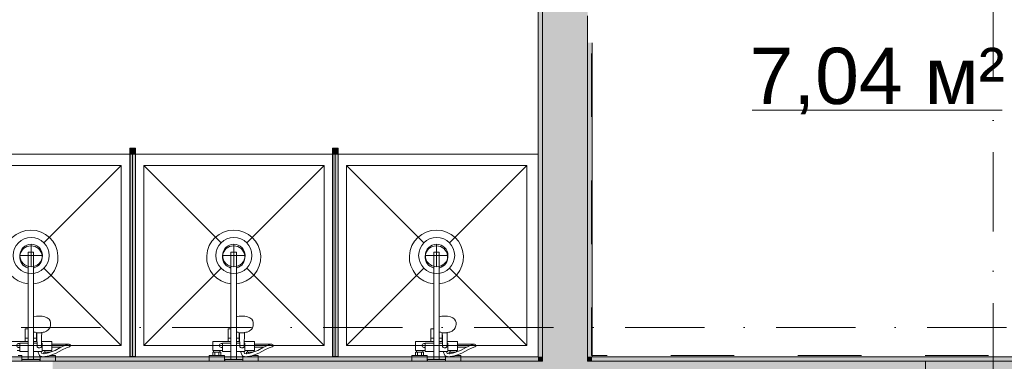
# Model space of a CAD drawing. Header units: millimetres. Extents: x -14761 to 157739, y -22400 to 107990.
# Tile 86 of 256: x 67679 to 72050, y 36300 to 37817. Entities that reach past the tile are written whole.
import ezdxf

# ---------------------------------------------------------------- set-up
doc = ezdxf.new("R2010")
doc.units = ezdxf.units.MM
doc.header["$MEASUREMENT"] = 0
doc.linetypes.add('Штриховая', pattern=[564.444447, 282.222223, -282.222223])
doc.linetypes.add('Штрихпунктирная', pattern=[670.277762, 352.777767, -176.388884, 0, -141.111112])
for name, color, linetype in [('Интерьер - Оборудование', 7, 'Continuous'), ('Интерьер - Сантехника', 7, 'Continuous'), ('Конструктив - Колонны', 7, 'Continuous'), ('Конструктив - Стены Блок 200 нов', 7, 'Continuous'), ('Элемент Модели - Зона', 7, 'Continuous'), ('Элемент Модели - Оси', 7, 'Continuous')]:
    doc.layers.add(name, color=color, linetype=linetype)
doc.styles.add('СГЕНЕРИР_СТИЛЬ_1', font='txt')

msp = doc.modelspace()

# ---------------------------------------------------------------- hatches: boundary and pattern name
at = {"layer": 'Интерьер - Оборудование', "linetype": 'Continuous', "lineweight": 0, "true_color": 0x00007f}
for points in [[(68192.9, 37247), (68167.9, 37247), (68167.9, 37222), (68192.9, 37222)], [(69092.9, 37247), (69067.9, 37247), (69067.9, 37222), (69092.9, 37222)]]:
    msp.add_hatch(color=176, dxfattribs=at).paths.add_polyline_path(points)
at = {"layer": 'Интерьер - Оборудование', "linetype": 'Continuous', "lineweight": 0, "true_color": 0x000000}
for points in [[(68192.4, 36322), (68192.4, 37222), (68168.4, 37222), (68168.4, 36322)], [(69092.4, 36322), (69092.4, 37222), (69068.4, 37222), (69068.4, 36322)]]:
    msp.add_hatch(color=18, dxfattribs=at).paths.add_polyline_path(points)
at = {"layer": 'Конструктив - Колонны', "linetype": 'Continuous', "lineweight": 0, "true_color": 0x000000}
msp.add_hatch(color=18, dxfattribs=at).paths.add_polyline_path([(71700.1, 35700), (72300.1, 35700), (72300.1, 36300), (71700.1, 36300)])
at = {"layer": 'Конструктив - Стены Блок 200 нов', "linetype": 'Continuous', "lineweight": 0, "true_color": 0x000000}
for points in [[(69979.7, 36320), (69999.7, 36320), (69999.7, 39800), (69979.7, 39800)], [(69999.7, 39600), (69999.7, 36320), (70199.7, 36320), (70199.7, 39600)], [(70199.7, 37715), (70199.7, 36320), (70219.7, 36320), (70219.7, 37715)], [(51920.2, 36300), (69979.7, 36300), (69979.7, 36320), (51920.2, 36320)], [(67824.7, 36100), (68024.7, 36100), (68024.7, 36300), (67824.7, 36300)], [(68024.7, 36100), (69999.7, 36100), (69999.7, 36300), (68024.7, 36300)], [(69979.7, 36300), (69999.7, 36300), (69999.7, 36320), (69979.7, 36320)], [(69999.7, 36300), (70199.7, 36300), (70199.7, 36320), (69999.7, 36320)], [(69999.7, 36100), (70199.7, 36100), (70199.7, 36300), (69999.7, 36300)], [(70199.7, 36300), (70219.7, 36300), (70219.7, 36320), (70199.7, 36320)], [(70199.7, 36300), (70199.7, 36100), (71700.1, 36100), (71700.1, 36300)], [(70219.7, 36300), (72379.7, 36300), (72379.7, 36320), (70219.7, 36320)]]:
    msp.add_hatch(color=18, dxfattribs=at).paths.add_polyline_path(points)

# ---------------------------------------------------------------- linework, layer by layer
at = {"layer": 'Интерьер - Оборудование', "color": 7, "linetype": 'Continuous', "lineweight": 15}
for p, q in [((68167.9, 37222), (68167.9, 36322)), ((68168.4, 37222), (68167.9, 37222)), ((68192.4, 37222), (68192.9, 37222)), ((68192.9, 37222), (68192.9, 36322)), ((69067.9, 37222), (69067.9, 36322)), ((69068.4, 37222), (69067.9, 37222)), ((69092.4, 37222), (69092.9, 37222)), ((69092.9, 37222), (69092.9, 36322)), ((67716.6, 36643.6), (67716.6, 36785)), ((67716.6, 36785), (67740.6, 36785)), ((67740.6, 36643.6), (67740.6, 36785)), ((68616.6, 36643.6), (68616.6, 36785)), ((68616.6, 36785), (68640.6, 36785)), ((68640.6, 36643.6), (68640.6, 36785)), ((69516.6, 36643.6), (69516.6, 36785)), ((69516.6, 36785), (69540.6, 36785)), ((69540.6, 36643.6), (69540.6, 36785)), ((67740.6, 36497), (67740.6, 36344)), ((68640.6, 36497), (68640.6, 36344)), ((69540.6, 36497), (69540.6, 36344)), ((67716.6, 36344), (67716.6, 36445)), ((67740.7, 36442.4), (67740.6, 36442.3)), ((67742.8, 36430.2), (67740.6, 36431.2)), ((67740.6, 36428.3), (67740.7, 36428.3)), ((67748, 36428.8), (67742.8, 36430.2)), ((67756.5, 36426.8), (67748, 36428.8)), ((67753.6, 36388), (67753.6, 36427.5)), ((67754.6, 36427.3), (67755.1, 36409.1)), ((67765.6, 36426.1), (67756.5, 36426.8)), ((67774.7, 36426.8), (67765.6, 36426.1)), ((67776.6, 36427.3), (67774.7, 36426.8)), ((68616.6, 36344), (68616.6, 36445)), ((68640.7, 36442.4), (68640.6, 36442.3)), ((68642.8, 36430.2), (68640.6, 36431.2)), ((68640.6, 36428.3), (68640.7, 36428.3)), ((68648, 36428.8), (68642.8, 36430.2)), ((68656.5, 36426.8), (68648, 36428.8)), ((68653.6, 36388), (68653.6, 36427.5)), ((68654.6, 36427.3), (68655.1, 36409.1)), ((68665.6, 36426.1), (68656.5, 36426.8)), ((68674.7, 36426.8), (68665.6, 36426.1)), ((68676.6, 36427.3), (68674.7, 36426.8)), ((69516.6, 36344), (69516.6, 36445)), ((69540.7, 36442.4), (69540.6, 36442.3)), ((69542.8, 36430.2), (69540.6, 36431.2)), ((69540.6, 36428.3), (69540.7, 36428.3)), ((69548, 36428.8), (69542.8, 36430.2)), ((69556.5, 36426.8), (69548, 36428.8)), ((69553.6, 36388), (69553.6, 36427.5)), ((69554.6, 36427.3), (69555.1, 36409.1)), ((69565.6, 36426.1), (69556.5, 36426.8)), ((69574.7, 36426.8), (69565.6, 36426.1)), ((69576.6, 36427.3), (69574.7, 36426.8)), ((67678.6, 36348), (67678.6, 36380)), ((67678.6, 36380), (67716.6, 36380)), ((67703.6, 36403), (67716.6, 36403)), ((67703.6, 36388), (67716.6, 36388)), ((67753.6, 36403), (67740.6, 36403)), ((67755.3, 36388), (67740.6, 36388)), ((67755.4, 36380), (67740.6, 36380)), ((67755.1, 36409.1), (67755.6, 36366.8)), ((67775.8, 36388), (67775.6, 36366.8)), ((67778.6, 36380), (67775.8, 36380)), ((67778.6, 36380), (67778.6, 36348)), ((67821.6, 36363.5), (67821.6, 36376.5)), ((67882, 36371.8), (67863, 36363.5)), ((67895.6, 36376.2), (67882, 36371.8)), ((67895.6, 36376.2), (67897.6, 36376.5)), ((68578.6, 36348), (68578.6, 36380)), ((68578.6, 36380), (68616.6, 36380)), ((68603.6, 36403), (68616.6, 36403)), ((68603.6, 36388), (68616.6, 36388)), ((68653.6, 36403), (68640.6, 36403)), ((68655.3, 36388), (68640.6, 36388)), ((68655.4, 36380), (68640.6, 36380)), ((68655.1, 36409.1), (68655.6, 36366.8)), ((68675.8, 36388), (68675.6, 36366.8)), ((68678.6, 36380), (68675.8, 36380)), ((68678.6, 36380), (68678.6, 36348)), ((68721.6, 36363.5), (68721.6, 36376.5)), ((68782, 36371.8), (68763, 36363.5)), ((68795.6, 36376.2), (68782, 36371.8)), ((68795.6, 36376.2), (68797.6, 36376.5)), ((69478.6, 36348), (69478.6, 36380)), ((69478.6, 36380), (69516.6, 36380)), ((69503.6, 36403), (69516.6, 36403)), ((69503.6, 36388), (69516.6, 36388)), ((69553.6, 36403), (69540.6, 36403)), ((69555.3, 36388), (69540.6, 36388)), ((69555.4, 36380), (69540.6, 36380)), ((69555.1, 36409.1), (69555.6, 36366.8)), ((69575.8, 36388), (69575.6, 36366.8)), ((69578.6, 36380), (69575.8, 36380)), ((69578.6, 36380), (69578.6, 36348)), ((69621.6, 36363.5), (69621.6, 36376.5)), ((69682, 36371.8), (69663, 36363.5)), ((69695.6, 36376.2), (69682, 36371.8)), ((69695.6, 36376.2), (69697.6, 36376.5)), ((67755.6, 36366.8), (67755.8, 36365.2)), ((67755.8, 36365.2), (67756.5, 36363.7)), ((67756.5, 36363.7), (67757.6, 36362.3)), ((67757.6, 36362.3), (67759.1, 36361.3)), ((67759.1, 36361.3), (67760.6, 36360.8)), ((67773, 36344), (67759.2, 36344)), ((67760.6, 36360.8), (67760.6, 36360.8)), ((67763, 36359.6), (67760.6, 36360.8)), ((67760.6, 36360.8), (67760.8, 36360.7)), ((67760.8, 36360.7), (67762.6, 36360.5)), ((67762.6, 36360.5), (67768.6, 36360.5)), ((67765.6, 36359.2), (67763, 36359.6)), ((67768.2, 36359.6), (67765.6, 36359.2)), ((67770.6, 36360.8), (67768.2, 36359.6)), ((67768.6, 36360.5), (67770.4, 36360.7)), ((67770.4, 36360.7), (67770.6, 36360.8)), ((67770.6, 36360.8), (67772.1, 36361.3)), ((67770.6, 36360.8), (67770.6, 36360.8)), ((67772.1, 36361.3), (67773.5, 36362.3)), ((67773.5, 36362.3), (67774.7, 36363.7)), ((67774.7, 36363.7), (67775.4, 36365.2)), ((67775.4, 36365.2), (67775.6, 36366.8)), ((67778.6, 36358.5), (67778.6, 36355.1)), ((67778.6, 36355.1), (67778.6, 36352)), ((67778.6, 36352), (67778.6, 36349.3)), ((67787, 36333.9), (67785.4, 36333.6)), ((67806.1, 36337.6), (67787, 36333.9)), ((67817.6, 36348), (67789.6, 36348)), ((67789.6, 36340), (67794.6, 36340)), ((67809.6, 36325), (67790.3, 36321.4)), ((67794.6, 36340), (67812.6, 36340)), ((67794.6, 36335.3), (67794.6, 36340)), ((67817.6, 36341.6), (67806.1, 36337.6)), ((67821.6, 36329.3), (67809.6, 36325)), ((67810.7, 36325.5), (67810.7, 36325.5)), ((67812.3, 36326), (67821.6, 36326)), ((67812.6, 36340), (67813, 36340)), ((67812.6, 36339.9), (67812.6, 36340)), ((68535.6, 36326), (68571.6, 36326)), ((68539.6, 36348), (68567.6, 36348)), ((68539.6, 36340), (68567.6, 36340)), ((68544.6, 36326), (68544.6, 36340)), ((68562.6, 36326), (68562.6, 36340)), ((68655.6, 36366.8), (68655.8, 36365.2)), ((68655.8, 36365.2), (68656.5, 36363.7)), ((68656.5, 36363.7), (68657.6, 36362.3)), ((68657.6, 36362.3), (68659.1, 36361.3)), ((68659.1, 36361.3), (68660.6, 36360.8)), ((68673, 36344), (68659.2, 36344)), ((68660.6, 36360.8), (68660.6, 36360.8)), ((68663, 36359.6), (68660.6, 36360.8)), ((68660.6, 36360.8), (68660.8, 36360.7)), ((68660.8, 36360.7), (68662.6, 36360.5)), ((68662.6, 36360.5), (68668.6, 36360.5)), ((68665.6, 36359.2), (68663, 36359.6)), ((68668.2, 36359.6), (68665.6, 36359.2)), ((68670.6, 36360.8), (68668.2, 36359.6)), ((68668.6, 36360.5), (68670.4, 36360.7)), ((68670.4, 36360.7), (68670.6, 36360.8)), ((68670.6, 36360.8), (68672.1, 36361.3)), ((68670.6, 36360.8), (68670.6, 36360.8)), ((68672.1, 36361.3), (68673.5, 36362.3)), ((68673.5, 36362.3), (68674.7, 36363.7)), ((68674.7, 36363.7), (68675.4, 36365.2)), ((68675.4, 36365.2), (68675.6, 36366.8)), ((68678.6, 36358.5), (68678.6, 36355.1)), ((68678.6, 36355.1), (68678.6, 36352)), ((68678.6, 36352), (68678.6, 36349.3)), ((68687, 36333.9), (68685.4, 36333.6)), ((68706.1, 36337.6), (68687, 36333.9)), ((68717.6, 36348), (68689.6, 36348)), ((68689.6, 36340), (68694.6, 36340)), ((68709.6, 36325), (68690.3, 36321.4)), ((68694.6, 36340), (68712.6, 36340)), ((68694.6, 36335.3), (68694.6, 36340)), ((68717.6, 36341.6), (68706.1, 36337.6)), ((68721.6, 36329.3), (68709.6, 36325)), ((68710.7, 36325.5), (68710.7, 36325.5)), ((68712.3, 36326), (68721.6, 36326)), ((68712.6, 36340), (68713, 36340)), ((68712.6, 36339.9), (68712.6, 36340)), ((69435.6, 36326), (69471.6, 36326)), ((69439.6, 36348), (69467.6, 36348)), ((69439.6, 36340), (69467.6, 36340)), ((69444.6, 36326), (69444.6, 36340)), ((69462.6, 36326), (69462.6, 36340)), ((69555.6, 36366.8), (69555.8, 36365.2)), ((69555.8, 36365.2), (69556.5, 36363.7)), ((69556.5, 36363.7), (69557.6, 36362.3)), ((69557.6, 36362.3), (69559.1, 36361.3)), ((69559.1, 36361.3), (69560.6, 36360.8)), ((69573, 36344), (69559.2, 36344)), ((69560.6, 36360.8), (69560.6, 36360.8)), ((69563, 36359.6), (69560.6, 36360.8)), ((69560.6, 36360.8), (69560.8, 36360.7)), ((69560.8, 36360.7), (69562.6, 36360.5)), ((69562.6, 36360.5), (69568.6, 36360.5)), ((69565.6, 36359.2), (69563, 36359.6)), ((69568.2, 36359.6), (69565.6, 36359.2)), ((69570.6, 36360.8), (69568.2, 36359.6)), ((69568.6, 36360.5), (69570.4, 36360.7)), ((69570.4, 36360.7), (69570.6, 36360.8)), ((69570.6, 36360.8), (69572.1, 36361.3)), ((69570.6, 36360.8), (69570.6, 36360.8)), ((69572.1, 36361.3), (69573.5, 36362.3)), ((69573.5, 36362.3), (69574.7, 36363.7)), ((69574.7, 36363.7), (69575.4, 36365.2)), ((69575.4, 36365.2), (69575.6, 36366.8)), ((69578.6, 36358.5), (69578.6, 36355.1)), ((69578.6, 36355.1), (69578.6, 36352)), ((69578.6, 36352), (69578.6, 36349.3)), ((69587, 36333.9), (69585.4, 36333.6)), ((69606.1, 36337.6), (69587, 36333.9)), ((69617.6, 36348), (69589.6, 36348)), ((69589.6, 36340), (69594.6, 36340)), ((69609.6, 36325), (69590.3, 36321.4)), ((69594.6, 36340), (69612.6, 36340)), ((69594.6, 36335.3), (69594.6, 36340)), ((69617.6, 36341.6), (69606.1, 36337.6)), ((69621.6, 36329.3), (69609.6, 36325)), ((69610.7, 36325.5), (69610.7, 36325.5)), ((69612.3, 36326), (69621.6, 36326)), ((69612.6, 36340), (69613, 36340)), ((69612.6, 36339.9), (69612.6, 36340)), ((67716.6, 36308), (67740.6, 36308)), ((67770.1, 36323), (67769.6, 36323.2)), ((67771.4, 36322.7), (67770.1, 36323)), ((67784.5, 36320.6), (67771.4, 36322.7)), ((67785.8, 36320.5), (67784.5, 36320.6)), ((67790.3, 36321.4), (67785.8, 36320.5)), ((68167.9, 36322), (68168.4, 36322)), ((68192.9, 36322), (68192.4, 36322)), ((68616.6, 36308), (68640.6, 36308)), ((68670.1, 36323), (68669.6, 36323.2)), ((68671.4, 36322.7), (68670.1, 36323)), ((68684.5, 36320.6), (68671.4, 36322.7)), ((68685.8, 36320.5), (68684.5, 36320.6)), ((68690.3, 36321.4), (68685.8, 36320.5)), ((69067.9, 36322), (69068.4, 36322)), ((69092.9, 36322), (69092.4, 36322)), ((69516.6, 36308), (69540.6, 36308)), ((69570.1, 36323), (69569.6, 36323.2)), ((69571.4, 36322.7), (69570.1, 36323)), ((69584.5, 36320.6), (69571.4, 36322.7)), ((69585.8, 36320.5), (69584.5, 36320.6)), ((69590.3, 36321.4), (69585.8, 36320.5))]:
    msp.add_line(p, q, dxfattribs=at)
at = {"layer": 'Интерьер - Оборудование', "color": 7, "linetype": 'Continuous', "lineweight": 15, "flags": 128}
for points in [[(68192.9, 37247), (68192.9, 37222), (68167.9, 37222), (68167.9, 37247)], [(69092.9, 37247), (69092.9, 37222), (69067.9, 37222), (69067.9, 37247)], [(68192.4, 36322), (68168.4, 36322), (68168.4, 37222), (68192.4, 37222)], [(69092.4, 36322), (69068.4, 36322), (69068.4, 37222), (69092.4, 37222)], [(67778.6, 36344), (67773, 36344), (67776.8, 36335), (67785.4, 36333.6), (67785.6, 36333.6), (67785.6, 36340), (67789.6, 36340), (67789.6, 36348), (67778.6, 36348)], [(67817.6, 36348), (67817.6, 36341.6), (67835.5, 36348), (67861.6, 36362.9), (67863, 36363.5), (67821.6, 36363.5), (67821.6, 36348)], [(68678.6, 36344), (68673, 36344), (68676.8, 36335), (68685.4, 36333.6), (68685.6, 36333.6), (68685.6, 36340), (68689.6, 36340), (68689.6, 36348), (68678.6, 36348)], [(68717.6, 36348), (68717.6, 36341.6), (68735.5, 36348), (68761.6, 36362.9), (68763, 36363.5), (68721.6, 36363.5), (68721.6, 36348)], [(69578.6, 36344), (69573, 36344), (69576.8, 36335), (69585.4, 36333.6), (69585.6, 36333.6), (69585.6, 36340), (69589.6, 36340), (69589.6, 36348), (69578.6, 36348)], [(69617.6, 36348), (69617.6, 36341.6), (69635.5, 36348), (69661.6, 36362.9), (69663, 36363.5), (69621.6, 36363.5), (69621.6, 36348)]]:
    msp.add_lwpolyline(points, close=True, dxfattribs=at)
msp.add_lwpolyline([(67635.6, 36388), (67703.6, 36388), (67703.6, 36445), (67704.2, 36445), (67705.8, 36445), (67708.2, 36445), (67711.5, 36445), (67715.5, 36445), (67716.6, 36445), (67716.6, 36643.6, -19.949874), (67740.6, 36643.6), (67740.6, 36497), (67752.7, 36499.9), (67765.6, 36500.9), (67778.5, 36499.9), (67790.6, 36497), (67801, 36492.5), (67808.9, 36486.5), (67813.9, 36479.6), (67815.6, 36472.2), (67815.6, 36461.6), (67815.1, 36458.4), (67813.4, 36451), (67812, 36448.3), (67807.2, 36441.6), (67805.1, 36439.8), (67797.8, 36434.4), (67788.4, 36430.2), (67783.2, 36428.8), (67776.6, 36427.3), (67776.1, 36409.1), (67775.8, 36388), (67821.6, 36388), (67821.6, 36376.5), (67897.6, 36376.5, -0.853753), (67899.6, 36363.8), (67886.8, 36359.6), (67867.6, 36351.3), (67840.9, 36336.1), (67821.6, 36329.3), (67821.6, 36326), (67837.6, 36326), (67837.6, 36300), (67769.6, 36300), (67769.6, 36323.2), (67769, 36323.5), (67767.9, 36324.2), (67767.1, 36325.1), (67766.4, 36326.2), (67759, 36344), (67740.6, 36344), (67740.6, 36308), (67768.6, 36308), (67768.6, 36300), (67688.6, 36300), (67688.6, 36308), (67716.6, 36308), (67716.6, 36344), (67678.6, 36344), (67678.6, 36348), (67667.6, 36348)], format="xyb", dxfattribs=at)
for points in [[(68616.6, 36643.6, -19.949874), (68640.6, 36643.6), (68640.6, 36497), (68652.7, 36499.9), (68665.6, 36500.9), (68678.5, 36499.9), (68690.6, 36497), (68701, 36492.5), (68708.9, 36486.5), (68713.9, 36479.6), (68715.6, 36472.2), (68715.6, 36461.6), (68715.1, 36458.4), (68713.4, 36451), (68712, 36448.3), (68707.2, 36441.6), (68705.1, 36439.8), (68697.8, 36434.4), (68688.4, 36430.2), (68683.2, 36428.8), (68676.6, 36427.3), (68676.1, 36409.1), (68675.8, 36388), (68721.6, 36388), (68721.6, 36376.5), (68797.6, 36376.5, -0.853753), (68799.6, 36363.8), (68786.8, 36359.6), (68767.6, 36351.3), (68740.9, 36336.1), (68721.6, 36329.3), (68721.6, 36326), (68737.6, 36326), (68737.6, 36300), (68669.6, 36300), (68669.6, 36323.2), (68669, 36323.5), (68667.9, 36324.2), (68667.1, 36325.1), (68666.4, 36326.2), (68659, 36344), (68640.6, 36344), (68640.6, 36308), (68668.6, 36308), (68668.6, 36300), (68588.6, 36300), (68588.6, 36308), (68616.6, 36308), (68616.6, 36344), (68578.6, 36344), (68578.6, 36348), (68567.6, 36348), (68567.6, 36340), (68571.6, 36340), (68571.6, 36326), (68587.6, 36326), (68587.6, 36300), (68519.6, 36300), (68519.6, 36326), (68535.6, 36326), (68535.6, 36340), (68539.6, 36340), (68539.6, 36348), (68535.6, 36348), (68535.6, 36388), (68603.6, 36388), (68603.6, 36445), (68604.2, 36445), (68605.8, 36445), (68608.2, 36445), (68611.5, 36445), (68615.5, 36445), (68616.6, 36445)], [(69516.6, 36643.6, -19.949874), (69540.6, 36643.6), (69540.6, 36497), (69552.7, 36499.9), (69565.6, 36500.9), (69578.5, 36499.9), (69590.6, 36497), (69601, 36492.5), (69608.9, 36486.5), (69613.9, 36479.6), (69615.6, 36472.2), (69615.6, 36461.6), (69615.1, 36458.4), (69613.4, 36451), (69612, 36448.3), (69607.2, 36441.6), (69605.1, 36439.8), (69597.8, 36434.4), (69588.4, 36430.2), (69583.2, 36428.8), (69576.6, 36427.3), (69576.1, 36409.1), (69575.8, 36388), (69621.6, 36388), (69621.6, 36376.5), (69697.6, 36376.5, -0.853753), (69699.6, 36363.8), (69686.8, 36359.6), (69667.6, 36351.3), (69640.9, 36336.1), (69621.6, 36329.3), (69621.6, 36326), (69637.6, 36326), (69637.6, 36300), (69569.6, 36300), (69569.6, 36323.2), (69569, 36323.5), (69567.9, 36324.2), (69567.1, 36325.1), (69566.4, 36326.2), (69559, 36344), (69540.6, 36344), (69540.6, 36308), (69568.6, 36308), (69568.6, 36300), (69488.6, 36300), (69488.6, 36308), (69516.6, 36308), (69516.6, 36344), (69478.6, 36344), (69478.6, 36348), (69467.6, 36348), (69467.6, 36340), (69471.6, 36340), (69471.6, 36326), (69487.6, 36326), (69487.6, 36300), (69419.6, 36300), (69419.6, 36326), (69435.6, 36326), (69435.6, 36340), (69439.6, 36340), (69439.6, 36348), (69435.6, 36348), (69435.6, 36388), (69503.6, 36388), (69503.6, 36445), (69504.2, 36445), (69505.8, 36445), (69508.2, 36445), (69511.5, 36445), (69515.5, 36445), (69516.6, 36445)]]:
    msp.add_lwpolyline(points, format="xyb", close=True, dxfattribs=at)
msp.add_lwpolyline([(67671.6, 36326), (67687.6, 36326), (67687.6, 36300), (67619.6, 36300)], dxfattribs=at)
at = {"layer": 'Интерьер - Оборудование', "color": 7, "linetype": 'Continuous', "lineweight": 15}
for centre, radius, start, end in [((67728.6, 36763), 50, 283.8865, 256.1135), ((68628.6, 36763), 50, 283.8865, 256.1135), ((69528.6, 36763), 50, 283.8865, 256.1135), ((67674.1, 36370), 9, 60, 300), ((68574.1, 36370), 9, 60, 300), ((69474.1, 36370), 9, 60, 300)]:
    msp.add_arc(centre, radius, start, end, dxfattribs=at)
at = {"layer": 'Интерьер - Сантехника', "color": 7, "linetype": 'Continuous', "lineweight": 15}
for p, q in [((68129.7, 37170), (67329.7, 37170)), ((68129.7, 37170), (67786.3, 36826.6)), ((68129.7, 36370), (68129.7, 37170)), ((69029.7, 37170), (68229.7, 37170)), ((68229.7, 37170), (68229.7, 36370)), ((68229.7, 37170), (68573.2, 36826.6)), ((69029.7, 37170), (68686.3, 36826.6)), ((69029.7, 36370), (69029.7, 37170)), ((69929.7, 37170), (69129.7, 37170)), ((69129.7, 37170), (69129.7, 36370)), ((69129.7, 37170), (69473.2, 36826.6)), ((69929.7, 37170), (69586.3, 36826.6)), ((69929.7, 36370), (69929.7, 37170)), ((67729.7, 36820), (67729.7, 36720)), ((68629.7, 36820), (68629.7, 36720)), ((69529.7, 36820), (69529.7, 36720)), ((67779.7, 36770), (67679.7, 36770)), ((68679.7, 36770), (68579.7, 36770)), ((69579.7, 36770), (69479.7, 36770)), ((68129.7, 36370), (67786.3, 36713.4)), ((68229.7, 36370), (68573.2, 36713.4)), ((69029.7, 36370), (68686.3, 36713.4)), ((69129.7, 36370), (69473.2, 36713.4)), ((69929.7, 36370), (69586.3, 36713.4)), ((67329.7, 36370), (68129.7, 36370)), ((68229.7, 36370), (69029.7, 36370)), ((69129.7, 36370), (69929.7, 36370))]:
    msp.add_line(p, q, dxfattribs=at)
at = {"layer": 'Интерьер - Сантехника', "color": 7, "linetype": 'Continuous', "lineweight": 15, "flags": 128}
for points in [[(68179.7, 37220), (67279.7, 37220), (67279.7, 36320), (68179.7, 36320)], [(69079.7, 37220), (68179.7, 37220), (68179.7, 36320), (69079.7, 36320)], [(69979.7, 37220), (69079.7, 37220), (69079.7, 36320), (69979.7, 36320)]]:
    msp.add_lwpolyline(points, close=True, dxfattribs=at)
at = {"layer": 'Интерьер - Сантехника', "color": 7, "linetype": 'Continuous', "lineweight": 15}
for centre, radius in [((67729.7, 36770), 80), ((68629.7, 36770), 80), ((69529.7, 36770), 80), ((67729.7, 36770), 50), ((68629.7, 36770), 50), ((69529.7, 36770), 50)]:
    msp.add_circle(centre, radius, dxfattribs=at)
at = {"layer": 'Конструктив - Колонны', "color": 251, "linetype": 'Continuous', "lineweight": 5, "true_color": 0x575757}
msp.add_line((72000.1, 36080), (72000.1, 36380), dxfattribs=at)
at = {"layer": 'Конструктив - Колонны', "color": 251, "linetype": 'Continuous', "lineweight": 15, "true_color": 0x575757, "flags": 128}
msp.add_lwpolyline([(71700.1, 35700), (72300.1, 35700), (72300.1, 36300), (71700.1, 36300)], close=True, dxfattribs=at)
at = {"layer": 'Конструктив - Стены Блок 200 нов', "color": 251, "linetype": 'Continuous', "lineweight": 20, "true_color": 0x575757}
for p, q in [((69999.7, 39600), (69999.7, 36320)), ((70199.7, 37835), (70199.7, 37715)), ((70199.7, 36320), (70199.7, 37715)), ((68024.7, 36300), (67824.7, 36300)), ((69999.7, 36300), (68024.7, 36300)), ((69999.7, 36320), (69999.7, 36300)), ((69999.7, 36320), (69999.7, 36300)), ((70199.7, 36300), (70199.7, 36320)), ((70199.7, 36300), (70199.7, 36320)), ((71700.1, 36300), (70199.7, 36300))]:
    msp.add_line(p, q, dxfattribs=at)
at = {"layer": 'Конструктив - Стены Блок 200 нов', "color": 251, "linetype": 'Continuous', "lineweight": 20, "true_color": 0x575757, "flags": 128}
for points in [[(69979.7, 39800), (69979.7, 36320)], [(70219.7, 36320), (70219.7, 37715)], [(69979.7, 36320), (51920.2, 36320)], [(72379.7, 36320), (70219.7, 36320)]]:
    msp.add_lwpolyline(points, dxfattribs=at)
at = {"layer": 'Элемент Модели - Зона', "color": 7, "linetype": 'Continuous', "lineweight": 15}
msp.add_line((70930, 37415.2), (72040.8, 37415.2), dxfattribs=at)
at = {"layer": 'Элемент Модели - Зона', "color": 7, "linetype": 'Штриховая', "lineweight": 15, "flags": 128}
for points in [[(68960.6, 39810), (68960.6, 40710), (69078.2, 40710), (69078.2, 39810), (69979.7, 39810), (69979.7, 39820), (77179.7, 39820), (77179.7, 42400), (62520, 42400), (62520, 39810), (63420, 39810), (63420, 40710), (63540, 40710), (63540, 39810), (64440, 39810), (64440, 39690), (63540, 39690), (63540, 38790), (63420, 38790), (63420, 39690), (62520, 39690), (62520, 36320), (69979.7, 36320), (69979.7, 39690), (69079.7, 39690), (69079.7, 38790), (68959.8, 38790), (68959.8, 39690), (68059.8, 39690), (68059.8, 39810)], [(72377.8, 36325.5), (72377.8, 39585.5), (70217.8, 39585.5), (70217.8, 36325.5)]]:
    msp.add_lwpolyline(points, close=True, dxfattribs=at)
at = {"layer": 'Элемент Модели - Оси', "color": 7, "linetype": 'Штрихпунктирная', "lineweight": 15}
for p, q in [((72000, 92200), (72000, -1975)), ((-12760.6, 36450), (155650, 36450))]:
    msp.add_line(p, q, dxfattribs=at)

# ---------------------------------------------------------------- texts
at = {"layer": 'Элемент Модели - Зона', "color": 7, "lineweight": 15, "insert": (71485.4, 37544.5), "char_height": 250, "attachment_point": 5, "style": 'СГЕНЕРИР_СТИЛЬ_1'}
msp.add_mtext('\\A1;{\\pqc;\\fArial|b0|i0|c204|p38;7,04 м²}', dxfattribs=at)

doc.saveas('drawing.dxf')
